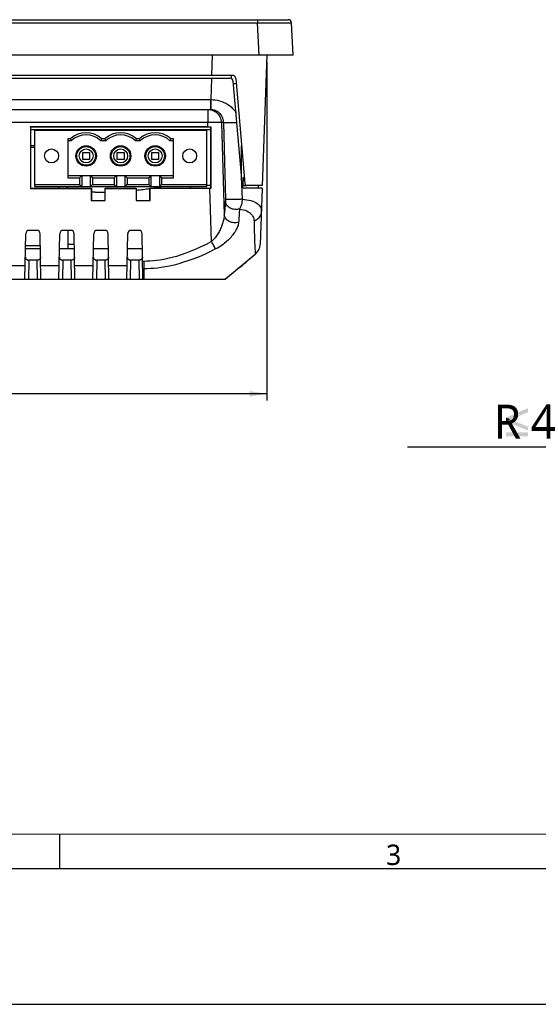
# Model space of a CAD drawing. Header units: millimetres. Extents: x 0 to 594, y 0 to 420.
# Tile 4 of 32: x 219 to 295, y 0 to 145. Entities that reach past the tile are written whole.
import ezdxf

# ---------------------------------------------------------------- set-up
doc = ezdxf.new("R2010")
doc.units = ezdxf.units.MM
doc.header["$LTSCALE"] = 32.67
doc.layers.get('0').update_dxf_attribs({"linetype": 'CONTINUOUS'})
for name, color, linetype in [('00_TOPRB0400WD-DIM', 7, 'CONTINUOUS'), ('00_TOPRB0400WD-FORMAT', 7, 'CONTINUOUS'), ('PCB_MAIN-OP_04W_BASE-SHAPE', 7, 'CONTINUOUS'), ('RB04W-P0100_REV1-SHAPE', 7, 'CONTINUOUS'), ('RB04W-P0300_REV1-SHAPE', 7, 'CONTINUOUS'), ('TERMINAL_BLOCK_AG-SHAPE', 7, 'CONTINUOUS')]:
    doc.layers.add(name, color=color, linetype=linetype)
doc.styles.add('TEXTSTYLE_2', font='malgun.ttf')
doc.dimstyles.new('DIMSTYLE_2', dxfattribs={"dimtxt": 5, "dimasz": 2.5, "dimexe": 1, "dimexo": 1, "dimgap": 1.25, "dimtad": 1, "dimdec": 5, "dimdsep": 46, "dimtxsty": 'TEXTSTYLE_2', "dimblk": '_FILLED', "dimblk1": '_FILLED', "dimblk2": '_FILLED', "dimcen": 0, "dimadec": 5, "dimazin": 2, "dimtp": 0.3, "dimtm": 0.3, "dimtfac": 1, "dimtdec": 5, "dimtofl": 0, "dimtmove": 0, "dimatfit": 3, "dimldrblk": '_FILLED', "dimfxl": 1, "dimtolj": 1, "dimarcsym": 0})
doc.dimstyles.new('DIMSTYLE_6', dxfattribs={"dimtxt": 5, "dimasz": 2.5, "dimexe": 1, "dimexo": 1, "dimgap": 1.25, "dimtad": 1, "dimdec": 5, "dimdsep": 46, "dimtxsty": 'TEXTSTYLE_2', "dimblk": '_FILLED', "dimblk1": '_FILLED', "dimblk2": '_FILLED', "dimcen": 0, "dimadec": 5, "dimazin": 2, "dimtp": 0.1, "dimtm": 0.1, "dimtfac": 1, "dimtdec": 5, "dimtofl": 0, "dimtmove": 0, "dimatfit": 3, "dimldrblk": '_FILLED', "dimfxl": 1, "dimtolj": 1, "dimarcsym": 0})

# ---------------------------------------------------------------- blocks, each defined once
blk = doc.blocks.new('_FILLED')
at = {"color": 0, "linetype": 'ByBlock'}
blk.add_solid([(0, 0), (-1, 0.16), (-1, -0.16)], dxfattribs=at)
blk = doc.blocks.new('*D6')
at = {"layer": '00_TOPRB0400WD-DIM', "color": 2, "linetype": 'Continuous'}
for p, q in [((136.64, 138.69), (136.64, 88.84)), ((255.44, 138.69), (255.44, 88.84)), ((136.64, 89.84), (196.04, 89.84)), ((255.44, 89.84), (196.04, 89.84))]:
    blk.add_line(p, q, dxfattribs=at)
at = {"layer": '00_TOPRB0400WD-DIM', "color": 2, "linetype": 'Continuous', "xscale": 2.5, "yscale": 2.5, "zscale": 2.5, "rotation": 180}
blk.add_blockref('_FILLED', (136.64, 89.84), dxfattribs=at)
at = {"layer": '00_TOPRB0400WD-DIM', "color": 2, "linetype": 'Continuous', "xscale": 2.5, "yscale": 2.5, "zscale": 2.5}
blk.add_blockref('_FILLED', (255.44, 89.84), dxfattribs=at)
at = {"layer": '00_TOPRB0400WD-DIM', "color": 2, "linetype": 'Continuous', "insert": (196.04, 96.09), "char_height": 5, "width": 16.8519, "attachment_point": 2, "line_spacing_factor": 0.9, "style": 'TEXTSTYLE_2'}
blk.add_mtext('118.8', dxfattribs=at)
blk = doc.blocks.new('*D9')
at = {"layer": '00_TOPRB0400WD-DIM', "color": 2, "linetype": 'Continuous'}
for p, q in [((309.44, 90.89), (302, 82)), ((302, 82), (276.15, 82)), ((302, 82), (302, 82))]:
    blk.add_line(p, q, dxfattribs=at)
at = {"layer": '00_TOPRB0400WD-DIM', "color": 2, "linetype": 'Continuous', "xscale": 2.5, "yscale": 2.5, "zscale": 2.5, "rotation": 50.0605857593}
blk.add_blockref('_FILLED', (309.44, 90.89), dxfattribs=at)
at = {"layer": '00_TOPRB0400WD-DIM', "color": 2, "linetype": 'Continuous', "insert": (298, 88.25), "char_height": 5, "width": 17.7705, "attachment_point": 3, "line_spacing_factor": 0.9, "style": 'TEXTSTYLE_2'}
blk.add_mtext('R{\\ftxt;\\W0.0001;\\H0.0001;\\~}{\\ftxt;\\W0.7545787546;\\H5.0; }{\\ftxt;\\W0.0001;\\H0.0001;\\~}4', dxfattribs=at)

msp = doc.modelspace()

# ---------------------------------------------------------------- linework, layer by layer
at = {"layer": '00_TOPRB0400WD-DIM', "color": 2, "linetype": 'Continuous'}
for points in [[(293.897423, 87.118613), (290.649247, 86.35219), (293.897423, 87.739051)], [(290.649247, 86.35219), (293.897423, 87.118613), (291.306182, 86.060219)], [(291.306182, 86.060219), (290.649247, 85.768248), (290.649247, 86.35219)], [(290.649247, 85.768248), (291.306182, 86.060219), (293.897423, 85.001825)], [(293.897423, 85.001825), (293.897423, 84.417883), (290.649247, 85.768248)], [(293.897423, 84.162408), (290.649247, 83.578466), (290.649247, 84.162408)], [(290.649247, 83.578466), (293.897423, 84.162408), (293.897423, 83.578466)]]:
    msp.add_solid(points, dxfattribs=at)
at = {"layer": '00_TOPRB0400WD-FORMAT', "color": 7, "linetype": 'Continuous'}
for p, q in [((25, 25), (449.028086, 25.132586)), ((225, 20), (225, 25)), ((20, 20), (574.141327, 20)), ((0, 0), (594, 0))]:
    msp.add_line(p, q, dxfattribs=at)
at = {"layer": 'PCB_MAIN-OP_04W_BASE-SHAPE', "color": 7, "linetype": 'Continuous'}
msp.add_line((247.20144, 128.692441), (220.684952, 128.692441), dxfattribs=at)
at = {"layer": 'RB04W-P0100_REV1-SHAPE', "color": 7, "linetype": 'Continuous'}
for p, q in [((133.489757, 144.892441), (258.595751, 144.892441)), ((254.101918, 144.892441), (254.101918, 144.418609)), ((137.983589, 144.418609), (254.101918, 144.418609)), ((254.101918, 144.418609), (254.859017, 144.422256)), ((254.349606, 139.692441), (254.101918, 144.418609)), ((254.859017, 144.422256), (255.590433, 144.425188)), ((255.590433, 144.425188), (256.312154, 144.427446)), ((256.312154, 144.427446), (256.981665, 144.428862)), ((256.981665, 144.428862), (257.578913, 144.429393)), ((257.578913, 144.429393), (258.094231, 144.429031)), ((259.342754, 139.692441), (259.095066, 144.418609)), ((259.342754, 139.692441), (132.742754, 139.692441)), ((247.342865, 136.692441), (247.447627, 139.692441)), ((255.442754, 139.692441), (254.772275, 120.492441)), ((250.38113, 136.692441), (141.704378, 136.692441)), ((250.238794, 136.23873), (250.242754, 136.692441)), ((250.879227, 136.236019), (252.232653, 120.766294)), ((250.542754, 135.492441), (250.944282, 135.492441)), ((220.685653, 126.392441), (221.282754, 126.392441)), ((251.707477, 122.17959), (251.743896, 126.352803)), ((251.804793, 124.892441), (251.741664, 126.097006)), ((251.871662, 124.892441), (251.804793, 124.892441)), ((254.772275, 120.492441), (252.531511, 120.492441))]:
    msp.add_line(p, q, dxfattribs=at)
msp.add_lwpolyline([(258.094231, 144.429031), (258.509689, 144.427792), (258.679929, 144.426835), (258.823654, 144.425662), (258.939511, 144.424256), (259.024717, 144.422595), (259.077148, 144.420697), (259.095066, 144.418609)], dxfattribs=at)
for centre, radius, start, end in [((258.595751, 144.392441), 0.5, 3, 90), ((250.38113, 136.192441), 0.5, 5, 90), ((252.531511, 120.792441), 0.3, 185, 270)]:
    msp.add_arc(centre, radius, start, end, dxfattribs=at)
at = {"layer": 'RB04W-P0300_REV1-SHAPE', "color": 7, "linetype": 'Continuous'}
for p, q in [((142.07091, 136.292441), (250.014597, 136.292441)), ((247.328897, 136.292441), (247.218786, 133.139298)), ((251.86612, 120.366294), (250.512695, 135.836019)), ((144.94152, 133.140092), (247.156455, 133.14007)), ((247.143988, 133.140092), (247.143988, 131.692441)), ((247.218787, 133.139298), (247.191614, 131.885163)), ((247.193855, 133.139739), (247.218786, 133.139298)), ((144.94152, 131.692441), (247.151152, 131.692428)), ((246.772972, 131.692441), (246.772972, 129.76224)), ((246.991269, 131.6804), (247.206936, 131.644423)), ((247.151152, 131.692428), (247.165481, 131.692328)), ((246.772972, 129.76224), (145.312535, 129.76224)), ((246.793593, 129.117837), (220.667358, 129.117837)), ((220.684827, 129.100367), (220.667358, 129.117837)), ((220.667358, 129.117837), (220.670115, 120.069802)), ((246.752511, 129.100597), (220.684827, 129.100367)), ((220.684827, 129.100367), (220.687574, 120.087261)), ((247.20159, 129.101277), (246.752511, 129.100597)), ((246.793593, 129.117837), (246.772972, 129.76224)), ((246.793593, 129.117837), (247.218548, 129.118235)), ((247.20159, 129.101277), (247.198349, 120.086845)), ((247.218548, 129.118235), (247.20159, 129.101277)), ((247.215431, 120.069764), (247.218548, 129.118235)), ((249.064416, 129.76224), (248.764148, 129.76224)), ((248.764148, 129.76224), (249.198585, 116.185669)), ((221.282754, 126.092441), (220.685744, 126.092441)), ((251.650341, 122.832665), (251.742927, 120.640704)), ((224.792574, 120.342441), (224.790347, 120.087261)), ((226.092933, 120.342441), (226.09516, 120.087261)), ((247.198491, 120.492441), (246.602754, 120.492441)), ((251.742927, 120.640704), (251.833812, 118.475058)), ((251.855084, 120.492441), (252.531511, 120.492441)), ((251.970568, 120.492441), (252.012473, 121.692441)), ((252.151625, 121.692441), (252.012473, 121.692441)), ((254.172275, 120.492441), (254.172275, 120.092441)), ((220.687574, 120.087261), (220.670115, 120.069802)), ((220.670115, 120.069802), (229.620115, 120.069802)), ((220.687574, 120.087261), (229.637574, 120.087261)), ((229.637574, 120.087261), (229.620115, 120.069802)), ((229.620115, 120.069802), (229.620664, 118.270351)), ((229.637574, 120.087261), (229.638123, 118.28781)), ((230.182265, 119.492441), (229.637755, 119.492441)), ((231.647385, 118.28781), (231.647933, 120.087261)), ((231.647933, 120.087261), (236.237574, 120.087261)), ((231.647933, 120.087261), (231.665392, 120.069802)), ((231.664844, 118.270351), (231.665392, 120.069802)), ((231.665392, 120.069802), (236.220115, 120.069802)), ((236.237574, 120.087261), (236.220115, 120.069802)), ((236.220115, 120.069802), (236.220664, 118.270351)), ((236.237574, 120.087261), (236.238123, 118.28781)), ((238.247385, 118.28781), (238.247933, 120.087261)), ((238.247933, 120.087261), (238.265392, 120.069802)), ((238.264844, 118.270351), (238.265392, 120.069802)), ((247.215431, 120.069764), (238.265392, 120.069802)), ((247.333504, 112.245084), (247.083121, 120.069802)), ((247.198349, 120.086845), (247.215431, 120.069764)), ((254.758307, 120.092441), (252.164979, 120.092441)), ((254.758307, 120.092441), (254.469362, 111.818158)), ((229.638123, 118.28781), (229.620664, 118.270351)), ((229.620664, 118.270351), (231.664844, 118.270351)), ((229.638123, 118.28781), (231.647385, 118.28781)), ((231.647385, 118.28781), (231.664844, 118.270351)), ((236.238123, 118.28781), (236.220664, 118.270351)), ((236.220664, 118.270351), (238.264844, 118.270351)), ((236.238123, 118.28781), (238.247385, 118.28781)), ((238.247385, 118.28781), (238.264844, 118.270351)), ((249.326861, 117.601927), (249.276342, 117.036107)), ((249.372672, 118.123395), (249.326861, 117.601927)), ((249.238867, 116.622995), (249.198585, 116.185669)), ((249.276342, 117.036107), (249.238867, 116.622995)), ((251.389862, 116.505209), (251.315612, 115.310641)), ((251.422464, 117.026677), (251.389862, 116.505209)), ((251.315612, 115.310641), (251.301463, 115.088952)), ((219.867077, 106.692441), (219.984179, 113.401167)), ((221.601405, 113.892441), (220.484102, 113.892441)), ((222.21843, 106.692441), (222.101329, 113.401167)), ((224.867077, 106.692441), (224.984179, 113.401167)), ((226.601405, 113.892441), (225.484102, 113.892441)), ((226.149222, 113.892441), (226.172784, 111.192441)), ((227.21843, 106.692441), (227.101329, 113.401167)), ((229.867077, 106.692441), (229.984179, 113.401167)), ((231.601405, 113.892441), (230.484102, 113.892441)), ((232.21843, 106.692441), (232.101329, 113.401167)), ((234.867077, 106.692441), (234.984179, 113.401167)), ((236.601405, 113.892441), (235.484102, 113.892441)), ((237.21843, 106.692441), (237.101329, 113.401167)), ((222.13281, 111.597633), (219.952698, 111.597633)), ((226.166886, 111.868303), (227.128085, 111.868303)), ((253.648464, 112.542726), (253.664971, 112.118732)), ((253.664971, 112.118732), (253.681633, 111.734659)), ((222.139882, 111.192441), (219.945625, 111.192441)), ((227.139882, 111.192441), (224.945625, 111.192441)), ((232.139882, 111.192441), (229.945625, 111.192441)), ((237.139882, 111.192441), (234.945625, 111.192441)), ((253.756156, 110.355868), (249.390254, 106.692441)), ((253.70615, 111.227987), (253.72763, 110.824469)), ((220.416291, 109.516274), (220.367001, 106.692441)), ((221.669216, 109.516274), (220.416291, 109.516274)), ((221.718506, 106.692441), (221.669216, 109.516274)), ((225.416291, 109.516274), (225.367001, 106.692441)), ((226.669216, 109.516274), (225.416291, 109.516274)), ((226.718506, 106.692441), (226.669216, 109.516274)), ((230.416291, 109.516274), (230.367001, 106.692441)), ((231.669216, 109.516274), (230.416291, 109.516274)), ((231.718506, 106.692441), (231.669216, 109.516274)), ((235.416291, 109.516274), (235.367001, 106.692441)), ((236.669216, 109.516274), (235.416291, 109.516274)), ((236.718506, 106.692441), (236.669216, 109.516274)), ((237.390254, 109.330232), (237.172387, 109.330232)), ((237.390254, 106.692441), (237.390254, 109.330232)), ((219.90147, 108.662795), (217.184038, 108.662795)), ((224.90147, 108.662795), (222.184038, 108.662795)), ((229.90147, 108.662795), (227.184038, 108.662795)), ((234.90147, 108.662795), (232.184038, 108.662795)), ((237.390254, 108.233514), (237.191531, 108.233514)), ((142.699254, 106.692441), (249.390254, 106.692441))]:
    msp.add_line(p, q, dxfattribs=at)
for points in [[(247.156455, 133.14007), (247.181388, 133.139893), (247.193855, 133.139739)], [(247.191614, 131.885163), (247.187381, 131.704576), (247.186972, 131.691988)], [(247.218786, 133.139298), (247.545478, 133.121507), (247.868195, 133.083839), (248.185933, 133.026696), (248.499687, 132.948897), (248.811991, 132.84914), (249.117223, 132.728217), (249.412311, 132.585586), (249.692967, 132.42381), (249.955157, 132.244037), (250.19652, 132.049814), (250.413762, 131.844062), (250.607038, 131.629715), (250.77516, 131.41121), (250.919434, 131.186955)], [(247.165481, 131.692328), (247.179809, 131.692126), (247.186972, 131.691988)], [(247.186972, 131.691988), (247.35558, 131.68136), (247.522217, 131.656559), (247.684968, 131.617772), (247.844726, 131.564506), (248.002607, 131.495412), (248.154833, 131.411129), (248.299046, 131.312387), (248.4329, 131.200767), (248.554457, 131.078361), (248.66252, 130.947523), (248.755994, 130.81154), (248.835752, 130.671498), (248.901881, 130.530052), (248.9565, 130.385012), (249.000795, 130.233316), (249.033654, 130.07791), (249.054885, 129.920643), (249.064416, 129.76224)], [(247.206936, 131.644423), (247.417379, 131.584942), (247.620061, 131.502675), (247.812539, 131.398615), (247.9925, 131.274012), (248.157785, 131.130362), (248.306385, 130.969409), (248.436499, 130.793122), (248.546586, 130.603603), (248.635374, 130.403013), (248.701673, 130.194077), (248.74471, 129.979656), (248.764148, 129.76224)], [(248.764148, 129.76224), (248.734348, 129.768601), (248.682577, 129.774109), (248.609416, 129.778703), (248.515683, 129.78233), (248.40243, 129.78495), (248.270925, 129.786534), (248.12264, 129.787064), (247.959236, 129.786534), (247.782545, 129.78495), (247.594545, 129.78233), (247.397342, 129.778703), (247.193146, 129.774109), (246.984242, 129.768601), (246.772972, 129.76224)], [(251.047535, 129.72276), (250.88407, 129.714671), (250.716416, 129.707865), (250.546725, 129.702429), (250.377176, 129.698433), (250.209946, 129.695929), (250.047182, 129.694948), (249.890975, 129.695503), (249.743329, 129.697587), (249.60614, 129.701173), (249.48117, 129.706216), (249.370023, 129.71265), (249.274126, 129.720393), (249.194711, 129.729345), (249.132796, 129.739391), (249.089178, 129.750404), (249.064416, 129.76224)], [(249.064416, 129.76224), (249.119134, 127.837641), (249.172994, 125.931822), (249.226, 124.044779), (249.278145, 122.176524), (249.329425, 120.327064), (249.379839, 118.496398)], [(238.247933, 120.087261), (247.046071, 120.087027), (247.198349, 120.086845)], [(249.379839, 118.496398), (249.380939, 118.447113), (249.381509, 118.398471), (249.381569, 118.350557), (249.381063, 118.303118), (249.379951, 118.255444), (249.378204, 118.20899), (249.375772, 118.165126), (249.372672, 118.123395)], [(251.422464, 117.026677), (251.256278, 116.986434), (251.084756, 116.962457), (250.910242, 116.955072), (250.735125, 116.96438), (250.561797, 116.990256), (250.392631, 117.032345), (250.22994, 117.09007), (250.075948, 117.162643), (249.932761, 117.249072), (249.802338, 117.348174), (249.686463, 117.458593), (249.586719, 117.578821), (249.504472, 117.707212), (249.440846, 117.842011), (249.396712, 117.981374), (249.372672, 118.123395)], [(251.833901, 118.475047), (251.688033, 118.461756), (251.530269, 118.449734), (251.362912, 118.439158), (251.188405, 118.430182), (251.009296, 118.422937), (250.8282, 118.417528), (250.647761, 118.414035), (250.470615, 118.412509), (250.299347, 118.412972), (250.136458, 118.415417), (249.984326, 118.419808), (249.845172, 118.426082), (249.721028, 118.434146), (249.613706, 118.443883), (249.524773, 118.455152), (249.455528, 118.467786), (249.40698, 118.481602), (249.379839, 118.496398)], [(251.833898, 118.47505), (251.818712, 118.280822), (251.794174, 118.088087), (251.760377, 117.900189), (251.716604, 117.714746), (251.66089, 117.529762), (251.593207, 117.350889), (251.513842, 117.182285), (251.422473, 117.026678)], [(251.833812, 118.475058), (252.181696, 118.441203), (252.51139, 118.394328), (252.821922, 118.334336), (253.111072, 118.261564), (253.377642, 118.175866), (253.619103, 118.078498), (253.834233, 117.96985), (254.021509, 117.852179), (254.180192, 117.727273), (254.311872, 117.596694), (254.417242, 117.463347), (254.500503, 117.324939), (254.563475, 117.18198), (254.608123, 117.029254), (254.634297, 116.86122), (254.639134, 116.679787)], [(249.198585, 116.185669), (249.18873, 116.024916), (249.171812, 115.86533), (249.148771, 115.707169), (249.120084, 115.549725), (249.085985, 115.392261), (249.046882, 115.235085), (249.003051, 115.078311), (248.954676, 114.921777), (248.901831, 114.765274), (248.844709, 114.609037), (248.783421, 114.453152), (248.718113, 114.297846), (248.64894, 114.143385), (248.57588, 113.989741), (248.498933, 113.836939), (248.418025, 113.685069), (248.332927, 113.533897), (248.243989, 113.384401), (248.15164, 113.237499), (248.055582, 113.093149), (247.956571, 112.952453), (247.85182, 112.812881), (247.739377, 112.671997), (247.616927, 112.530488), (247.481094, 112.388197), (247.333504, 112.245084)], [(251.301463, 115.088952), (251.134008, 115.041918), (250.960249, 115.011942), (250.782665, 114.999449), (250.603788, 115.004618), (250.426167, 115.027376), (250.252338, 115.067398), (250.084777, 115.124112), (249.925875, 115.196712), (249.777897, 115.28416), (249.642954, 115.38521), (249.52297, 115.498422), (249.419656, 115.62218), (249.334485, 115.75472), (249.268672, 115.894152), (249.223156, 116.038488), (249.198585, 116.185669)], [(251.422464, 117.026677), (251.721077, 116.981561), (252.001026, 116.920146), (252.262185, 116.842142), (252.501908, 116.748421), (252.718514, 116.638938), (252.910124, 116.516157), (253.074856, 116.381415), (253.213232, 116.238042), (253.324468, 116.090478), (253.412828, 115.936736), (253.481444, 115.778613), (253.53158, 115.609192), (253.564711, 115.421364), (253.579558, 115.217497)], [(254.639134, 116.679787), (254.621767, 116.499121), (254.582502, 116.321224), (254.521773, 116.14806), (254.440251, 115.981544), (254.338837, 115.823516), (254.218653, 115.675723), (254.081025, 115.539798), (253.927476, 115.417242), (253.759702, 115.309412), (253.579558, 115.217498)], [(251.301463, 115.088952), (251.284245, 114.931107), (251.255257, 114.774152), (251.214709, 114.618309), (251.163646, 114.46291), (251.102895, 114.307262), (251.032942, 114.15167), (250.954448, 113.996264), (250.867578, 113.840884), (250.772599, 113.685336), (250.669759, 113.529851), (250.559315, 113.37452), (250.441471, 113.219573), (250.316547, 113.065276), (250.184427, 112.911598), (250.045167, 112.758569), (249.898559, 112.60627), (249.744188, 112.454464), (249.582732, 112.304129), (249.41488, 112.156181), (249.24009, 112.010566), (249.059819, 111.868413), (248.868682, 111.727094), (248.663329, 111.584178), (248.439453, 111.440214), (248.190899, 111.294911), (247.920007, 111.148367)], [(253.579558, 115.217497), (253.593058, 114.497688), (253.600268, 114.168057), (253.607986, 113.856416), (253.616, 113.560091), (253.624011, 113.280513), (253.632126, 113.018861), (253.648464, 112.542726)], [(247.333504, 112.245084), (246.521475, 111.831993), (245.73856, 111.455193), (244.988227, 111.116308), (244.260068, 110.810469), (243.542553, 110.532484), (242.842518, 110.284947), (242.160383, 110.068703), (241.50387, 109.883812), (240.881446, 109.731901), (240.291293, 109.60911), (239.735366, 109.513226), (239.210818, 109.440937), (238.716207, 109.388994), (238.249279, 109.35498), (237.806952, 109.334954), (237.390254, 109.330232)], [(247.920007, 111.148367), (247.868688, 111.241142), (247.808945, 111.350545), (247.741717, 111.474853), (247.668063, 111.612109), (247.589143, 111.760154), (247.506199, 111.916656), (247.420536, 112.079152), (247.333504, 112.245084)], [(253.681633, 111.734659), (253.689951, 111.556255), (253.70615, 111.227987)], [(247.920007, 111.148367), (247.075587, 110.735276), (246.261076, 110.358476), (245.476702, 110.01959), (244.712619, 109.713751), (243.95707, 109.435766), (243.217743, 109.18823), (242.4947, 108.971986), (241.796971, 108.787095), (241.133719, 108.635183), (240.503121, 108.512392), (239.90831, 108.416509), (239.3458, 108.344219), (238.815171, 108.292277), (238.313475, 108.258262), (237.83888, 108.238237), (237.390254, 108.233514)], [(253.72763, 110.824469), (253.734165, 110.716591), (253.739323, 110.620163), (253.744915, 110.536265), (253.748737, 110.464086), (253.75286, 110.407939), (253.758304, 110.372371), (253.756156, 110.355868)], [(219.923799, 109.941995), (219.929415, 109.876008), (219.944346, 109.814978), (219.969216, 109.75875), (220.002147, 109.70779), (220.041824, 109.662427), (220.087185, 109.622915), (220.13715, 109.589604), (220.190453, 109.56253), (220.245644, 109.541969), (220.302189, 109.527548), (220.358944, 109.518947), (220.416291, 109.516274)], [(222.161709, 109.941995), (222.156092, 109.876008), (222.141162, 109.814978), (222.116292, 109.75875), (222.08336, 109.70779), (222.043683, 109.662427), (221.998323, 109.622915), (221.948357, 109.589604), (221.895054, 109.56253), (221.839864, 109.541969), (221.783319, 109.527548), (221.726563, 109.518947), (221.669216, 109.516274)], [(224.923799, 109.941995), (224.929415, 109.876008), (224.944346, 109.814978), (224.969216, 109.75875), (225.002147, 109.70779), (225.041824, 109.662427), (225.087185, 109.622915), (225.13715, 109.589604), (225.190453, 109.56253), (225.245644, 109.541969), (225.302189, 109.527548), (225.358944, 109.518947), (225.416291, 109.516274)], [(227.161709, 109.941995), (227.156092, 109.876008), (227.141162, 109.814978), (227.116292, 109.75875), (227.08336, 109.70779), (227.043683, 109.662427), (226.998323, 109.622915), (226.948357, 109.589604), (226.895054, 109.56253), (226.839864, 109.541969), (226.783319, 109.527548), (226.726563, 109.518947), (226.669216, 109.516274)], [(229.923799, 109.941995), (229.929415, 109.876008), (229.944346, 109.814978), (229.969216, 109.75875), (230.002147, 109.70779), (230.041824, 109.662427), (230.087185, 109.622915), (230.13715, 109.589604), (230.190453, 109.56253), (230.245644, 109.541969), (230.302189, 109.527548), (230.358944, 109.518947), (230.416291, 109.516274)], [(232.161709, 109.941995), (232.156092, 109.876008), (232.141162, 109.814978), (232.116292, 109.75875), (232.08336, 109.70779), (232.043683, 109.662427), (231.998323, 109.622915), (231.948357, 109.589604), (231.895054, 109.56253), (231.839864, 109.541969), (231.783319, 109.527548), (231.726563, 109.518947), (231.669216, 109.516274)], [(234.923799, 109.941995), (234.929415, 109.876008), (234.944346, 109.814978), (234.969216, 109.75875), (235.002147, 109.70779), (235.041824, 109.662427), (235.087185, 109.622915), (235.13715, 109.589604), (235.190453, 109.56253), (235.245644, 109.541969), (235.302189, 109.527548), (235.358944, 109.518947), (235.416291, 109.516274)], [(237.161709, 109.941995), (237.156092, 109.876008), (237.141162, 109.814978), (237.116292, 109.75875), (237.08336, 109.70779), (237.043683, 109.662427), (236.998323, 109.622915), (236.948357, 109.589604), (236.895054, 109.56253), (236.839864, 109.541969), (236.783319, 109.527548), (236.726563, 109.518947), (236.669216, 109.516274)], [(249.269777, 106.692441), (249.673295, 107.023548), (250.065715, 107.342627), (250.447573, 107.650413), (250.814848, 107.944699), (251.163717, 108.223357), (251.49373, 108.486885), (251.803569, 108.735116), (252.09213, 108.967911), (252.358197, 109.185048), (252.601027, 109.3866)]]:
    msp.add_lwpolyline(points, dxfattribs=at)
for centre, radius, start, end in [((250.014597, 135.792441), 0.5, 5, 90), ((230.182265, 178.292441), 58.8, 278.11351444, 279.71532432), ((244.910239, 119.492441), 1, 121.61333385, 143.41821783), ((252.164979, 120.392441), 0.3, 185, 270), ((230.182265, 178.292441), 58.8, 270, 271.42840511), ((230.182265, 178.292441), 58.8, 275.9118606, 277.88934192), ((220.484102, 113.392441), 0.5, 90, 179), ((221.601405, 113.392441), 0.5, 1, 90), ((225.484102, 113.392441), 0.5, 90, 179), ((226.601405, 113.392441), 0.5, 1, 90), ((230.484102, 113.392441), 0.5, 90, 179), ((231.601405, 113.392441), 0.5, 1, 90), ((235.484102, 113.392441), 0.5, 90, 179), ((236.601405, 113.392441), 0.5, 1, 90), ((252.470581, 111.887957), 2, 310, 358)]:
    msp.add_arc(centre, radius, start, end, dxfattribs=at)
at = {"layer": 'TERMINAL_BLOCK_AG-SHAPE', "color": 7, "linetype": 'Continuous'}
for p, q in [((221.282754, 128.692441), (221.282754, 120.342441)), ((221.282754, 128.642441), (246.602754, 128.642441)), ((246.602754, 120.342441), (246.602754, 128.692441)), ((226.550092, 127.363974), (226.162754, 127.363974)), ((226.162754, 127.363974), (226.162754, 121.620902)), ((226.678729, 127.042441), (226.162754, 127.042441)), ((226.550024, 127.36398), (226.592172, 127.25678)), ((226.592172, 127.25678), (226.635074, 127.149601)), ((226.635074, 127.149601), (226.678729, 127.042441)), ((231.046779, 127.042441), (231.090434, 127.149601)), ((231.758729, 127.042441), (231.046779, 127.042441)), ((231.090434, 127.149601), (231.133335, 127.25678)), ((231.133335, 127.25678), (231.175483, 127.36398)), ((231.630084, 127.363968), (231.175424, 127.363968)), ((231.630024, 127.36398), (231.672172, 127.25678)), ((231.672172, 127.25678), (231.715074, 127.149601)), ((231.715074, 127.149601), (231.758729, 127.042441)), ((236.126779, 127.042441), (236.170434, 127.149601)), ((236.838729, 127.042441), (236.126779, 127.042441)), ((236.170434, 127.149601), (236.213335, 127.25678)), ((236.213335, 127.25678), (236.255483, 127.36398)), ((236.710084, 127.363968), (236.255424, 127.363968)), ((236.795074, 127.149601), (236.838729, 127.042441)), ((241.206779, 127.042441), (241.250434, 127.149601)), ((241.722754, 127.042441), (241.206779, 127.042441)), ((241.250434, 127.149601), (241.293335, 127.25678)), ((241.293335, 127.25678), (241.335483, 127.36398)), ((241.722754, 127.363974), (241.335416, 127.363974)), ((241.722754, 121.620902), (241.722754, 127.363974)), ((228.362754, 125.342441), (229.362754, 125.342441)), ((228.362754, 124.342441), (228.362754, 125.342441)), ((229.362754, 125.342441), (229.362754, 124.342441)), ((233.442754, 125.342441), (234.442754, 125.342441)), ((233.442754, 124.342441), (233.442754, 125.342441)), ((234.442754, 125.342441), (234.442754, 124.342441)), ((238.522754, 125.342441), (239.522754, 125.342441)), ((238.522754, 124.342441), (238.522754, 125.342441)), ((239.522754, 125.342441), (239.522754, 124.342441)), ((229.362754, 124.342441), (228.362754, 124.342441)), ((234.442754, 124.342441), (233.442754, 124.342441)), ((239.522754, 124.342441), (238.522754, 124.342441)), ((226.162754, 121.942441), (241.722754, 121.942441)), ((228.234293, 121.942441), (227.912754, 121.620902)), ((228.24769, 121.942441), (228.24769, 120.342441)), ((229.477817, 121.942441), (229.477817, 120.342441)), ((229.491215, 121.942441), (229.812754, 121.620902)), ((233.314293, 121.942441), (232.992754, 121.620902)), ((233.32769, 121.942441), (233.32769, 120.342441)), ((234.557817, 121.942441), (234.557817, 120.342441)), ((234.571215, 121.942441), (234.892754, 121.620902)), ((238.394293, 121.942441), (238.072754, 121.620902)), ((238.40769, 121.942441), (238.40769, 120.342441)), ((239.637817, 121.942441), (239.637817, 120.342441)), ((239.651215, 121.942441), (239.972754, 121.620902)), ((221.282754, 120.66398), (227.912754, 120.66398)), ((221.282754, 120.342441), (246.602754, 120.342441)), ((226.162754, 121.620902), (227.912754, 121.620902)), ((227.912754, 121.620902), (227.912754, 120.66398)), ((227.912754, 120.66398), (228.234293, 120.342441)), ((229.812754, 120.66398), (229.491215, 120.342441)), ((229.812754, 121.620902), (232.992754, 121.620902)), ((229.812754, 121.620902), (229.812754, 120.66398)), ((229.812754, 120.66398), (232.992754, 120.66398)), ((232.992754, 121.620902), (232.992754, 120.66398)), ((232.992754, 120.66398), (233.314293, 120.342441)), ((234.892754, 120.66398), (234.571215, 120.342441)), ((234.892754, 121.620902), (238.072754, 121.620902)), ((234.892754, 121.620902), (234.892754, 120.66398)), ((234.892754, 120.66398), (238.072754, 120.66398)), ((238.072754, 121.620902), (238.072754, 120.66398)), ((238.072754, 120.66398), (238.394293, 120.342441)), ((239.972754, 120.66398), (239.651215, 120.342441)), ((239.972754, 121.620902), (241.722754, 121.620902)), ((239.972754, 121.620902), (239.972754, 120.66398)), ((239.972754, 120.66398), (246.602754, 120.66398))]:
    msp.add_line(p, q, dxfattribs=at)
msp.add_lwpolyline([(236.710024, 127.36398), (236.731004, 127.310378), (236.752172, 127.25678), (236.795074, 127.149601)], dxfattribs=at)
for centre, radius in [((228.862754, 124.842441), 1.505), ((228.862754, 124.842441), 1.375), ((233.942754, 124.842441), 1.505), ((233.942754, 124.842441), 1.375), ((239.022754, 124.842441), 1.505), ((239.022754, 124.842441), 1.375), ((223.782754, 124.842441), 1.025), ((228.862754, 124.842441), 1.022), ((233.942754, 124.842441), 1.022), ((239.022754, 124.842441), 1.022), ((244.102754, 124.842441), 1.025)]:
    msp.add_circle(centre, radius, dxfattribs=at)
for centre, radius, start, end in [((228.862754, 124.842441), 3.421485, 47.473872, 132.5259615), ((228.862754, 124.842441), 3.1, 45.20867534, 134.79132466), ((233.942754, 124.842441), 3.421485, 47.473872, 132.526128), ((233.942754, 124.842441), 3.1, 45.20867534, 134.79132466), ((239.022754, 124.842441), 3.421485, 47.4740385, 132.526128), ((239.022754, 124.842441), 3.1, 45.20867534, 134.79132466)]:
    msp.add_arc(centre, radius, start, end, dxfattribs=at)

# ---------------------------------------------------------------- texts
at = {"layer": '00_TOPRB0400WD-FORMAT', "color": 7, "linetype": 'Continuous', "insert": (273, 23.5), "char_height": 3, "width": 2.3, "attachment_point": 1, "line_spacing_factor": 0.9, "style": 'TEXTSTYLE_2'}
msp.add_mtext('3', dxfattribs=at)

# ---------------------------------------------------------------- dimensions: what is measured, and where the dimension line sits
at = {"layer": '00_TOPRB0400WD-DIM', "color": 2, "linetype": 'Continuous'}
dim = msp.add_linear_dim(base=(255.442754, 89.837776), p1=(136.642754, 139.692441), p2=(255.442754, 139.692441), dimstyle='DIMSTYLE_2', dxfattribs=at)
dim.commit()
dim.dimension.update_dxf_attribs({"geometry": '*D6', "text_midpoint": (196.141463, 89.837776), "dimtype": 160})
dim = msp.add_radius_dim(center=(310.083908, 91.654741), mpoint=(309.441931, 90.888018), text='R{\\fSymbol_ASME;\\W1.0;≤}4', dimstyle='DIMSTYLE_6', override={"dimtih": 1, "dimtoh": 1, "dimpost": '<>'}, dxfattribs=at)
dim.commit()
dim.dimension.update_dxf_attribs({"geometry": '*D9', "text_midpoint": (292.076516, 85.75), "dimtype": 164})

doc.saveas('drawing.dxf')
